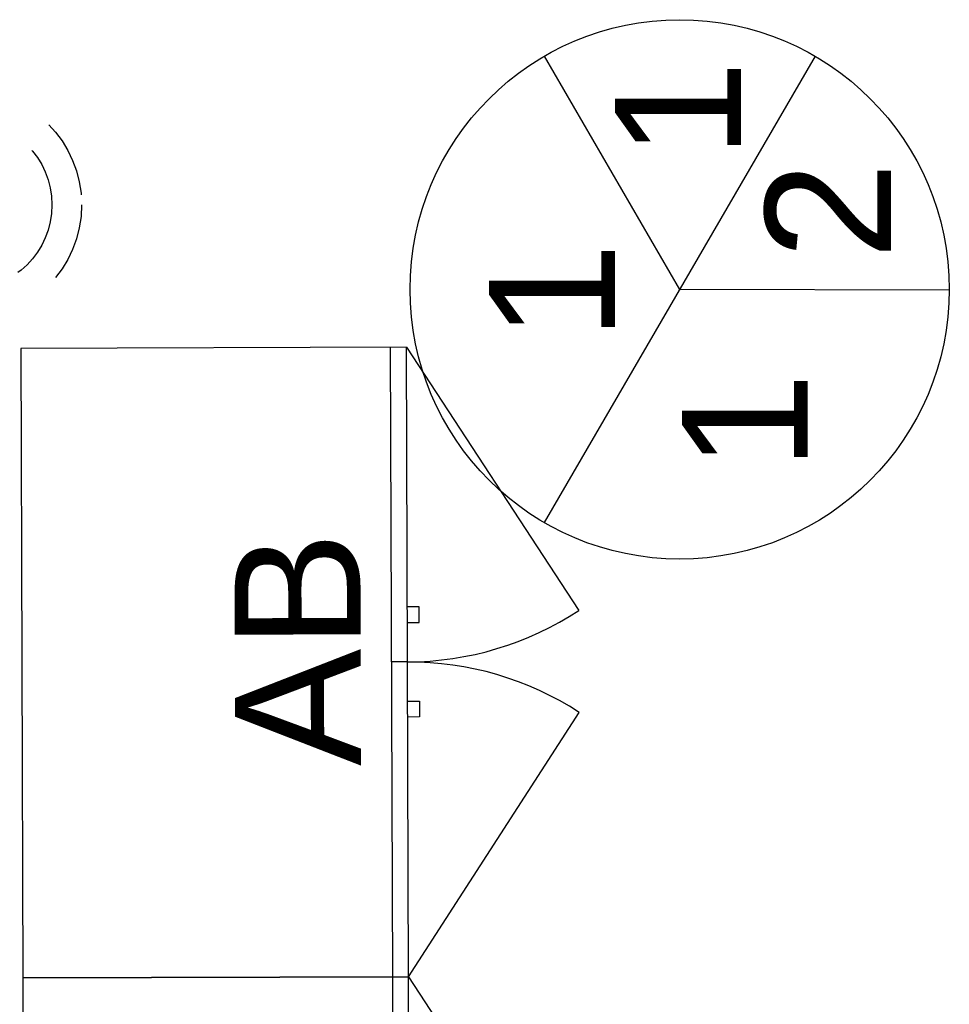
# Model space of a CAD drawing. Header units: inches. Extents: x 340 to 434, y 14 to 254.
# Tile 127 of 182: x 389.32 to 390.5, y 171.16 to 172.42. Entities that reach past the tile are written whole.
import ezdxf

# ---------------------------------------------------------------- set-up
doc = ezdxf.new("R2010")
doc.units = ezdxf.units.IN
doc.header["$MEASUREMENT"] = 0
doc.linetypes.add('DASHED2', pattern=[0.375, 0.25, -0.125])
doc.linetypes.add('HIDDEN', pattern=[9.525, 6.35, -3.175])
for name, color, linetype in [('TJ-MOBILIÁRIO', 2, 'Continuous'), ('TJ-MOBILIÁRIOEXISTENTE', 2, 'Continuous'), ('TJ-TEXTO', 2, 'Continuous')]:
    doc.layers.add(name, color=color, linetype=linetype)
doc.styles.get("Standard").update_dxf_attribs({"font": 'arial.ttf'})
doc.styles.add('TipoDeLinha_A', font='arial.ttf')

# ---------------------------------------------------------------- blocks, each defined once
blk = doc.blocks.new('LIXEIRO')
at = {"layer": 'TJ-MOBILIÁRIO', "linetype": 'HIDDEN', "ltscale": 0.01}
for radius in [0.1453, 0.1075]:
    blk.add_circle((0, 0), radius, dxfattribs=at)
at = {"layer": 'TJ-MOBILIÁRIO', "color": 1, "insert": (-0.1224, 0.0247), "char_height": 0.045, "attachment_point": 1}
blk.add_mtext_dynamic_manual_height_columns('LIXEIRO', width=0.191954, gutter_width=12.5, heights=[0], dxfattribs=at)
blk = doc.blocks.new('ALBERFLEX ARMÁRIO BAIXO')
at = {"layer": 'TJ-MOBILIÁRIO'}
for p, q in [((98.9524, 80.6215), (99.7524, 80.6215)), ((99.3524, 80.6015), (99.3524, 80.6215)), ((99.2824, 80.5865), (99.2824, 80.6015)), ((99.3024, 80.6015), (99.3024, 80.5865)), ((99.4024, 80.6015), (99.4024, 80.5865)), ((99.4224, 80.5865), (99.4224, 80.6015)), ((99.3024, 80.5865), (99.2824, 80.5865)), ((99.4024, 80.5865), (99.4224, 80.5865))]:
    blk.add_line(p, q, dxfattribs=at)
at = {"layer": 'TJ-MOBILIÁRIO', "color": 1, "linetype": 'DASHED2', "ltscale": 5}
for p, q in [((98.9524, 80.6015), (99.2876, 80.3833)), ((99.7524, 80.6015), (99.4171, 80.3833))]:
    blk.add_line(p, q, dxfattribs=at)
at = {"layer": 'TJ-MOBILIÁRIO'}
blk.add_lwpolyline([(99.7524, 80.6015), (99.7524, 81.0915), (98.9524, 81.0915), (98.9524, 80.6015)], close=True, dxfattribs=at)
at = {"layer": 'TJ-MOBILIÁRIO', "color": 1, "linetype": 'DASHED2', "ltscale": 5}
for centre, start, end in [((98.9524, 80.6015), 326.9406, 0), ((99.7524, 80.6015), 180, 213.0594)]:
    blk.add_arc(centre, 0.4, start, end, dxfattribs=at)
at = {"layer": 'TJ-MOBILIÁRIO', "color": 84, "insert": (99.3694, 80.7408), "char_height": 0.16, "width": 1.979927, "attachment_point": 5, "style": 'TipoDeLinha_A'}
blk.add_mtext('AB', dxfattribs=at)

msp = doc.modelspace()

# ---------------------------------------------------------------- linework, layer by layer
at = {"layer": 'TJ-TEXTO', "color": 202}
for p, q in [((390.3334, 172.3691), (389.9892, 171.7763)), ((390.1613, 172.0727), (389.9893, 172.3691)), ((390.5041, 172.0719), (390.1613, 172.0727))]:
    msp.add_line(p, q, dxfattribs=at)
msp.add_circle((390.1613, 172.0727), 0.3427, dxfattribs=at)

# ---------------------------------------------------------------- block references
at = {"layer": 'TJ-MOBILIÁRIOEXISTENTE', "rotation": 90.00000000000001}
msp.add_blockref('LIXEIRO', (389.2558, 172.1801), dxfattribs=at)
at = {"layer": 'TJ-MOBILIÁRIOEXISTENTE', "color": 0, "rotation": 90.18673910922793}
for p in [(470.7401, 72.5101), (470.7427, 71.7101)]:
    msp.add_blockref('ALBERFLEX ARMÁRIO BAIXO', p, dxfattribs=at)

# ---------------------------------------------------------------- texts
at = {"layer": 'TJ-TEXTO', "color": 202}
for s, p in [('1', (390.2392, 172.2393)), ('2', (390.43, 172.1107)), ('1', (390.0791, 172.0079)), ('1', (390.3242, 171.8428))]:
    msp.add_text(s, height=0.16, rotation=90, dxfattribs=at).set_placement(p)

doc.saveas('drawing.dxf')
